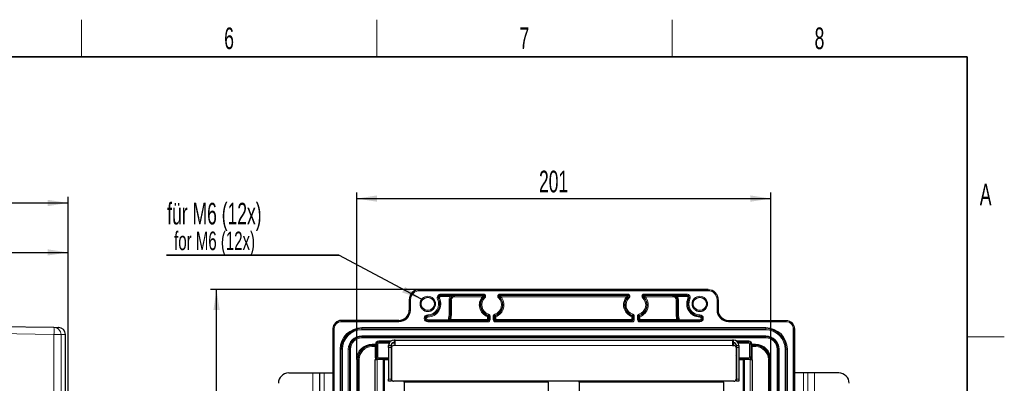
# Paper-space layout 'Blatt3' of a CAD drawing. Header units: millimetres. Extents: x 5 to 418, y 2 to 292.
# Tile 54 of 54: x 255 to 414, y 230 to 288. Entities that reach past the tile are written whole.
import ezdxf

# ---------------------------------------------------------------- set-up
doc = ezdxf.new("R2010")
doc.units = ezdxf.units.MM
doc.layers.add('SLD-0', color=7, linetype='Continuous')
doc.styles.add('SLDTEXTSTYLE0', font='TXT', dxfattribs={"width": 0.605})
doc.dimstyles.new('SLDDIMSTYLE0', dxfattribs={"dimtxt": 3.5, "dimasz": 3.302, "dimexe": 0, "dimexo": 0.0625, "dimgap": 0.875, "dimtad": 1, "dimlfac": 3, "dimrnd": 1e-09, "dimzin": 12, "dimdsep": 46, "dimtxsty": 'SLDTEXTSTYLE0', "dimsah": 1, "dimcen": 0.09, "dimadec": 0, "dimazin": 3, "dimtfac": 1, "dimtofl": 0, "dimtmove": 0, "dimatfit": 3, "dimfxl": 1, "dimfrac": 2, "dimtolj": 1, "dimtzin": 12, "dimarcsym": 0})
doc.dimstyles.new('SLDDIMSTYLE2', dxfattribs={"dimtxt": 3.5, "dimasz": 3.302, "dimexe": 0, "dimexo": 0.0625, "dimgap": 0.875, "dimtad": 1, "dimdec": 1, "dimlfac": 3, "dimrnd": 1e-09, "dimzin": 12, "dimdsep": 46, "dimtxsty": 'SLDTEXTSTYLE0', "dimsah": 1, "dimcen": 0.09, "dimadec": 0, "dimazin": 3, "dimtfac": 1, "dimtofl": 0, "dimtmove": 0, "dimatfit": 3, "dimfxl": 1, "dimfrac": 2, "dimtolj": 1, "dimtzin": 12, "dimarcsym": 0})

# ---------------------------------------------------------------- blocks, each defined once
blk = doc.blocks.new('_D_15')
at = {"layer": 'SLD-0', "color": 7}
for p, q in [((201.15, 243.22), (201.15, 251.87)), ((262.55, 215.55), (262.55, 251.87)), ((201.15, 250.87), (262.55, 250.87))]:
    blk.add_line(p, q, dxfattribs=at)
for points in [[(201.15, 250.87), (204.45, 250.37), (204.45, 251.38)], [(262.55, 250.87), (259.25, 251.38), (259.25, 250.37)]]:
    blk.add_solid(points, dxfattribs=at)
at = {"layer": 'SLD-0', "color": 7, "insert": (225.83, 255.39), "char_height": 3.5, "attachment_point": 1, "style": 'SLDTEXTSTYLE0'}
blk.add_mtext('184,2', dxfattribs=at)
blk = doc.blocks.new('_D_19')
at = {"layer": 'SLD-0', "color": 7}
for p, q in [((183.59, 221.77), (183.59, 259.87)), ((262.55, 215.55), (262.55, 259.87)), ((183.59, 258.87), (262.55, 258.87))]:
    blk.add_line(p, q, dxfattribs=at)
for centre, start, end in [((222.43, 261.55), 153.4349, 206.5651), ((223.71, 261.55), 333.4349, 26.5651)]:
    blk.add_arc(centre, 6.01, start, end, dxfattribs=at)
for points in [[(183.59, 258.87), (186.89, 258.36), (186.89, 259.38)], [(262.55, 258.87), (259.25, 259.38), (259.25, 258.36)]]:
    blk.add_solid(points, dxfattribs=at)
at = {"layer": 'SLD-0', "color": 7, "insert": (217.05, 263.38), "char_height": 3.5, "attachment_point": 1, "style": 'SLDTEXTSTYLE0'}
blk.add_mtext('236,9', dxfattribs=at)
blk = doc.blocks.new('_D_20')
at = {"layer": 'SLD-0', "color": 7}
for p, q in [((309.24, 233.55), (309.24, 260.58)), ((376.24, 233.55), (376.24, 260.58)), ((309.24, 259.58), (376.24, 259.58))]:
    blk.add_line(p, q, dxfattribs=at)
for points in [[(309.24, 259.58), (312.55, 259.07), (312.55, 260.09)], [(376.24, 259.58), (372.94, 260.09), (372.94, 259.07)]]:
    blk.add_solid(points, dxfattribs=at)
at = {"layer": 'SLD-0', "color": 7, "insert": (338.73, 264.09), "char_height": 3.5, "attachment_point": 1, "style": 'SLDTEXTSTYLE0'}
blk.add_mtext('201', dxfattribs=at)
blk = doc.blocks.new('_D_22')
at = {"layer": 'SLD-0', "color": 7}
for p, q in [((319.41, 244.88), (285.57, 244.88)), ((286.57, 120.55), (286.57, 244.88)), ((314.41, 120.55), (285.57, 120.55))]:
    blk.add_line(p, q, dxfattribs=at)
for points in [[(286.57, 244.88), (286.07, 241.58), (287.08, 241.58)], [(286.57, 120.55), (287.08, 123.85), (286.07, 123.85)]]:
    blk.add_solid(points, dxfattribs=at)
at = {"layer": 'SLD-0', "color": 7, "insert": (282.06, 178.71), "char_height": 3.5, "attachment_point": 1, "rotation": 90, "style": 'SLDTEXTSTYLE0'}
blk.add_mtext('373', dxfattribs=at)
blk = doc.blocks.new('SW_NOTE_0_57')
at = {"layer": 'SLD-0', "color": 0}
for p, q in [((-0.13, -3.93), (27.76, -3.93)), ((27.76, -3.93), (-0.13, -3.93)), ((-0.13, -3.93), (27.76, -3.93)), ((27.76, -3.93), (-0.13, -3.93)), ((-0.13, -3.93), (27.76, -3.93)), ((27.76, -3.93), (-0.13, -3.93))]:
    blk.add_line(p, q, dxfattribs=at)
at = {"layer": 'SLD-0', "color": 0, "attachment_point": 1, "style": 'SLDTEXTSTYLE0'}
for s, insert, char_height in [('für M6 (12x)', (0, 4.51), 3.5), ('for M6 (12x)', (1.12, -0.14), 3)]:
    blk.add_mtext(s, dxfattribs=dict(at, insert=insert, char_height=char_height))

psp = doc.layouts.new('Blatt3')

# ---------------------------------------------------------------- linework, layer by layer
at = {"color": 7, "linetype": 'Continuous', "lineweight": 25}
for p, q in [((366.0735, 244.8825), (319.4068, 244.8825)), ((317.7402, 243.2159), (317.7402, 241.5492)), ((367.7401, 243.2159), (367.7401, 241.5492)), ((244.3143, 239.0435), (260.2744, 238.7649)), ((316.0735, 239.8825), (306.7401, 239.8825)), ((369.4068, 239.8825), (378.7401, 239.8825)), ((262.1415, 216.8556), (262.1415, 237.5862)), ((305.4068, 238.5492), (305.4068, 127.8825)), ((380.0734, 238.5492), (380.0734, 127.8825)), ((314.4068, 235.8159), (314.8068, 235.8159)), ((314.4068, 235.4825), (314.4068, 235.8159)), ((314.8068, 235.8159), (314.8068, 235.4825)), ((315.4735, 235.8159), (315.2068, 235.8159)), ((315.4735, 236.7159), (315.3068, 236.7159)), ((315.4735, 236.3159), (315.3068, 236.3159)), ((315.4735, 236.7159), (370.0068, 236.7159)), ((315.4735, 235.8159), (315.4735, 236.7159)), ((370.0068, 236.7159), (370.0068, 235.8159)), ((370.1735, 236.7159), (370.0068, 236.7159)), ((370.1735, 236.3159), (370.0068, 236.3159)), ((370.0068, 235.8159), (370.2735, 235.8159)), ((370.6735, 235.8159), (371.0735, 235.8159)), ((370.6735, 235.4825), (370.6735, 235.8159)), ((371.0735, 235.8159), (371.0735, 235.4825)), ((314.4068, 235.4825), (314.4068, 230.3825)), ((314.8068, 235.4825), (314.8068, 230.3825)), ((314.8735, 235.4825), (314.8735, 230.3825)), ((370.6068, 235.4825), (370.6068, 230.3825)), ((370.6735, 235.4825), (370.6735, 230.3825)), ((371.0735, 235.4825), (371.0735, 230.3825)), ((312.2401, 151.8825), (312.2401, 233.5492)), ((312.2401, 233.5492), (312.5735, 233.5492)), ((313.5735, 233.5492), (312.5735, 233.5492)), ((313.5735, 151.8825), (313.5735, 233.5492)), ((313.5735, 233.5492), (313.7401, 233.5492)), ((313.7401, 233.5492), (314.4068, 233.5492)), ((314.8068, 233.7009), (314.8735, 233.6604)), ((314.8068, 233.5492), (314.8735, 233.5492)), ((370.6068, 233.6604), (370.6735, 233.7009)), ((370.6068, 233.5492), (370.6735, 233.5492)), ((371.0735, 233.5492), (371.7401, 233.5492)), ((371.7401, 233.5492), (371.9068, 233.5492)), ((372.9068, 233.5492), (371.9068, 233.5492)), ((371.9068, 233.5492), (371.9068, 151.8825)), ((372.9068, 233.5492), (373.2401, 233.5492)), ((373.2401, 233.5492), (373.2401, 151.8825)), ((298.2403, 231.3825), (298.2404, 231.3825)), ((298.2404, 231.3825), (302.1737, 231.3825)), ((302.1737, 231.3825), (303.2403, 231.3825)), ((303.2402, 231.3825), (303.9587, 231.3825)), ((303.2403, 231.3825), (303.2403, 183.0492)), ((303.9587, 231.3825), (305.4068, 231.3825)), ((381.5214, 231.3825), (380.0734, 231.3825)), ((382.2401, 231.3825), (381.5214, 231.3825)), ((382.2402, 231.3825), (382.2401, 231.3825)), ((383.3069, 231.3825), (382.2402, 231.3825)), ((387.2402, 231.3825), (383.3069, 231.3825)), ((314.4068, 230.0492), (314.4068, 230.3825)), ((314.8068, 230.0492), (314.4068, 230.0492)), ((314.8068, 230.3825), (314.8068, 230.0492)), ((370.2735, 230.0492), (315.2068, 230.0492)), ((316.9068, 229.8825), (316.9068, 230.0492)), ((340.2401, 229.8825), (316.9068, 229.8825)), ((316.9068, 229.8825), (316.9068, 227.8825)), ((340.2401, 229.8825), (340.2401, 230.0492)), ((340.2401, 229.8825), (340.2401, 227.8825)), ((345.2401, 229.8825), (345.2401, 230.0492)), ((368.5735, 229.8825), (345.2401, 229.8825)), ((345.2401, 229.8825), (345.2401, 227.8825)), ((368.5735, 229.8825), (368.5735, 230.0492)), ((368.5735, 229.8825), (368.5735, 227.8825)), ((370.6735, 230.0492), (370.6735, 230.3825)), ((371.0735, 230.0492), (370.6735, 230.0492)), ((371.0735, 230.3825), (371.0735, 230.0492))]:
    psp.add_line(p, q, dxfattribs=at)
at = {"color": 7, "linetype": 'Continuous', "lineweight": 18}
for p, q in [((319.4068, 244.8825), (319.4068, 244.8418)), ((319.4068, 244.8825), (319.4068, 244.8825)), ((319.4068, 244.8418), (319.4068, 244.6751)), ((319.4068, 244.8418), (366.0735, 244.8418)), ((366.0735, 244.6751), (319.4068, 244.6751)), ((322.8483, 243.9553), (322.8483, 244.122)), ((322.8483, 244.122), (329.7556, 244.122)), ((329.7556, 243.9553), (322.8483, 243.9553)), ((322.8483, 243.9319), (322.8483, 243.9553)), ((322.8483, 243.9319), (324.3899, 243.9319)), ((322.8483, 243.9319), (322.8483, 243.7653)), ((324.3899, 243.7653), (322.8483, 243.7653)), ((324.3899, 243.9319), (324.3899, 243.7653)), ((325.0735, 243.8854), (325.0735, 243.9262)), ((325.0735, 243.8854), (329.5892, 243.8854)), ((325.0735, 243.7188), (325.0735, 243.8854)), ((329.5892, 243.7188), (325.0735, 243.7188)), ((329.5892, 243.7188), (329.5892, 243.8854)), ((329.7131, 243.6073), (329.5892, 243.7188)), ((329.7556, 243.9553), (329.7556, 244.122)), ((332.3914, 243.9553), (332.3914, 244.122)), ((332.3914, 244.122), (353.0889, 244.122)), ((353.0889, 243.9553), (332.3914, 243.9553)), ((332.5577, 243.7188), (332.4339, 243.6073)), ((332.5577, 243.8854), (352.9225, 243.8854)), ((332.5577, 243.7188), (332.5577, 243.8854)), ((352.9225, 243.7188), (332.5577, 243.7188)), ((352.9225, 243.7188), (352.9225, 243.8854)), ((353.0464, 243.6073), (352.9225, 243.7188)), ((353.0889, 243.9553), (353.0889, 244.122)), ((355.7247, 244.122), (362.6319, 244.122)), ((355.7247, 243.9553), (355.7247, 244.122)), ((362.6319, 243.9553), (355.7247, 243.9553)), ((355.891, 243.7188), (355.7672, 243.6073)), ((355.891, 243.8854), (360.4068, 243.8854)), ((355.891, 243.7188), (355.891, 243.8854)), ((360.4068, 243.7188), (355.891, 243.7188)), ((360.4068, 243.8854), (360.4068, 243.9262)), ((360.4068, 243.8854), (360.4068, 243.7188)), ((361.0904, 243.9319), (362.6319, 243.9319)), ((361.0904, 243.9319), (361.0904, 243.7653)), ((362.6319, 243.7653), (361.0904, 243.7653)), ((362.6319, 244.122), (362.6319, 243.9553)), ((362.6319, 243.9319), (362.6319, 243.9553)), ((362.6319, 243.7653), (362.6319, 243.9319)), ((366.0735, 244.8418), (366.0735, 244.8825)), ((366.0735, 244.8825), (366.0735, 244.8825)), ((366.0735, 244.8418), (366.0735, 244.6751)), ((317.7809, 243.2159), (317.7402, 243.2159)), ((317.7402, 243.2159), (317.7402, 243.2159)), ((317.7809, 241.5492), (317.7809, 243.2159)), ((317.7809, 243.2159), (317.9475, 243.2159)), ((317.9475, 243.2159), (317.9475, 241.5492)), ((322.4814, 243.3752), (322.3308, 243.3037)), ((322.5025, 243.3852), (322.4814, 243.3752)), ((322.5025, 243.3852), (322.6531, 243.4566)), ((324.1965, 243.2159), (324.3631, 243.2159)), ((324.1965, 240.8825), (324.1965, 243.2159)), ((324.3631, 243.2159), (324.3631, 240.8825)), ((324.4039, 243.2159), (324.3631, 243.2159)), ((324.4039, 240.8825), (324.4039, 243.2159)), ((324.5706, 243.2159), (324.4039, 243.2159)), ((324.5706, 243.2159), (324.5706, 240.8825)), ((329.8695, 243.6671), (329.9835, 243.5455)), ((332.2774, 243.6671), (332.1634, 243.5455)), ((353.3168, 243.5455), (353.2029, 243.6671)), ((355.6107, 243.6671), (355.4968, 243.5455)), ((361.0763, 243.2159), (360.9097, 243.2159)), ((360.9097, 240.8825), (360.9097, 243.2159)), ((361.0763, 243.2159), (361.1171, 243.2159)), ((361.0763, 243.2159), (361.0763, 240.8825)), ((361.1171, 243.2159), (361.2838, 243.2159)), ((361.1171, 240.8825), (361.1171, 243.2159)), ((361.2838, 243.2159), (361.2838, 240.8825)), ((362.8272, 243.4566), (362.9777, 243.3852)), ((362.9777, 243.3852), (362.9989, 243.3752)), ((363.1494, 243.3037), (362.9989, 243.3752)), ((367.5327, 241.5492), (367.5327, 243.2159)), ((367.5327, 243.2159), (367.6993, 243.2159)), ((367.6993, 243.2159), (367.6993, 241.5492)), ((367.7401, 243.2159), (367.6993, 243.2159)), ((367.7401, 241.5492), (367.7401, 243.2159)), ((367.7401, 243.2159), (367.7401, 243.2159)), ((317.7402, 241.5492), (317.7809, 241.5492)), ((317.7402, 241.5492), (317.7402, 241.5492)), ((317.7809, 241.5492), (317.9475, 241.5492)), ((320.7401, 240.622), (320.7401, 240.7886)), ((320.7401, 240.5986), (320.7401, 240.622)), ((320.7401, 240.5986), (320.7401, 240.432)), ((324.1965, 240.8825), (324.3631, 240.8825)), ((324.4039, 240.8825), (324.3631, 240.8825)), ((324.5706, 240.8825), (324.4039, 240.8825)), ((330.4651, 240.6561), (330.4097, 240.499)), ((330.4097, 240.0463), (330.4097, 240.499)), ((330.5763, 240.499), (330.4097, 240.499)), ((330.5823, 240.8662), (330.5309, 240.7077)), ((330.5763, 240.499), (330.5763, 240.0463)), ((330.8129, 240.5491), (330.6462, 240.5491)), ((330.6462, 239.9764), (330.6462, 240.5491)), ((330.8129, 240.5491), (330.8129, 239.9764)), ((331.334, 239.9764), (331.334, 240.5491)), ((331.5007, 240.5491), (331.334, 240.5491)), ((331.5007, 240.5491), (331.5007, 239.9764)), ((331.5706, 240.499), (331.5007, 240.5491)), ((331.616, 240.7077), (331.5646, 240.8662)), ((331.5706, 240.0463), (331.5706, 240.499)), ((331.7372, 240.499), (331.5706, 240.499)), ((331.7372, 240.499), (331.6819, 240.6561)), ((331.7372, 240.499), (331.7372, 240.0463)), ((353.7984, 240.6561), (353.743, 240.499)), ((353.743, 240.0463), (353.743, 240.499)), ((353.9097, 240.499), (353.743, 240.499)), ((353.9156, 240.8662), (353.8643, 240.7077)), ((353.9097, 240.499), (353.9097, 240.0463)), ((354.1462, 240.5491), (353.9796, 240.5491)), ((353.9796, 239.9764), (353.9796, 240.5491)), ((354.1462, 240.5491), (354.1462, 239.9764)), ((354.6674, 239.9764), (354.6674, 240.5491)), ((354.834, 240.5491), (354.6674, 240.5491)), ((354.834, 240.5491), (354.834, 239.9764)), ((354.9039, 240.499), (354.834, 240.5491)), ((354.9493, 240.7077), (354.898, 240.8662)), ((354.9039, 240.0463), (354.9039, 240.499)), ((355.0706, 240.499), (354.9039, 240.499)), ((355.0706, 240.499), (355.0152, 240.6561)), ((355.0706, 240.499), (355.0706, 240.0463)), ((361.0763, 240.8825), (360.9097, 240.8825)), ((361.0763, 240.8825), (361.1171, 240.8825)), ((361.1171, 240.8825), (361.2838, 240.8825)), ((364.7401, 240.7886), (364.7401, 240.622)), ((364.7401, 240.5986), (364.7401, 240.622)), ((364.7401, 240.432), (364.7401, 240.5986)), ((367.5327, 241.5492), (367.6993, 241.5492)), ((367.6993, 241.5492), (367.7401, 241.5492)), ((367.7401, 241.5492), (367.7401, 241.5492)), ((306.7401, 239.8825), (306.7401, 239.8418)), ((306.7401, 239.8825), (306.7401, 239.8825)), ((306.7401, 239.8418), (306.7401, 239.6751)), ((306.7401, 239.8418), (316.0735, 239.8418)), ((316.0735, 239.6751), (306.7401, 239.6751)), ((316.0735, 239.8418), (316.0735, 239.8825)), ((316.0735, 239.8825), (316.0735, 239.8825)), ((316.0735, 239.8418), (316.0735, 239.6751)), ((320.7401, 239.8331), (320.7401, 239.9998)), ((320.7401, 239.9998), (324.1141, 239.9998)), ((320.7401, 239.8331), (320.7401, 239.8098)), ((324.1141, 239.8331), (320.7401, 239.8331)), ((320.7401, 239.6431), (320.7401, 239.8098)), ((320.7401, 239.8098), (330.4796, 239.8098)), ((330.4796, 239.6431), (320.7401, 239.6431)), ((324.1081, 240.3272), (324.2666, 240.2755)), ((324.1141, 239.8331), (324.1141, 239.9998)), ((324.4793, 240.2608), (324.3197, 240.3087)), ((324.639, 239.8797), (324.639, 240.0463)), ((324.639, 240.0463), (330.4097, 240.0463)), ((330.4097, 239.8797), (324.639, 239.8797)), ((330.4097, 239.8797), (330.4097, 240.0463)), ((330.5763, 240.0463), (330.4097, 240.0463)), ((330.4796, 239.8098), (330.4097, 239.8797)), ((330.4796, 239.6431), (330.4796, 239.8098)), ((330.5763, 240.0463), (330.6462, 239.9764)), ((330.8129, 239.9764), (330.6462, 239.9764)), ((331.5007, 239.9764), (331.334, 239.9764)), ((331.5007, 239.9764), (331.5706, 240.0463)), ((331.7372, 240.0463), (331.5706, 240.0463)), ((331.7372, 239.8797), (331.6673, 239.8098)), ((331.6673, 239.6431), (331.6673, 239.8098)), ((331.6673, 239.8098), (353.8129, 239.8098)), ((353.8129, 239.6431), (331.6673, 239.6431)), ((331.7372, 239.8797), (331.7372, 240.0463)), ((331.7372, 240.0463), (353.743, 240.0463)), ((353.743, 239.8797), (331.7372, 239.8797)), ((353.743, 239.8797), (353.743, 240.0463)), ((353.9097, 240.0463), (353.743, 240.0463)), ((353.8129, 239.8098), (353.743, 239.8797)), ((353.8129, 239.6431), (353.8129, 239.8098)), ((353.9097, 240.0463), (353.9796, 239.9764)), ((354.1462, 239.9764), (353.9796, 239.9764)), ((354.834, 239.9764), (354.6674, 239.9764)), ((354.834, 239.9764), (354.9039, 240.0463)), ((355.0706, 240.0463), (354.9039, 240.0463)), ((355.0706, 239.8797), (355.0007, 239.8098)), ((355.0007, 239.6431), (355.0007, 239.8098)), ((355.0007, 239.8098), (364.7401, 239.8098)), ((364.7401, 239.6431), (355.0007, 239.6431)), ((355.0706, 239.8797), (355.0706, 240.0463)), ((355.0706, 240.0463), (360.8413, 240.0463)), ((360.8413, 239.8797), (355.0706, 239.8797)), ((360.8413, 239.8797), (360.8413, 240.0463)), ((361.1605, 240.3087), (361.0009, 240.2608)), ((361.2137, 240.2755), (361.3721, 240.3272)), ((361.3662, 239.9998), (361.3662, 239.8331)), ((361.3662, 239.9998), (364.7401, 239.9998)), ((364.7401, 239.8331), (361.3662, 239.8331)), ((364.7401, 239.9998), (364.7401, 239.8331)), ((364.7401, 239.8331), (364.7401, 239.8098)), ((364.7401, 239.6431), (364.7401, 239.8098)), ((369.4068, 239.8825), (369.4068, 239.8418)), ((378.7401, 239.8825), (369.4068, 239.8825)), ((369.4068, 239.8825), (369.4068, 239.8825)), ((369.4068, 239.6751), (369.4068, 239.8418)), ((369.4068, 239.8418), (378.7401, 239.8418)), ((378.7401, 239.6751), (369.4068, 239.6751)), ((378.7401, 239.8418), (378.7401, 239.8825)), ((378.7401, 239.8825), (378.7401, 239.8825)), ((378.7401, 239.6751), (378.7401, 239.8418)), ((260.2744, 237.5984), (244.3143, 237.877)), ((260.2744, 211.2642), (260.2744, 237.5984)), ((260.2744, 237.5984), (261.4182, 237.5984)), ((261.4182, 237.5984), (261.4182, 211.2293)), ((305.4476, 238.5492), (305.4068, 238.5492)), ((305.4068, 238.5492), (305.4068, 238.5492)), ((305.4476, 238.5492), (305.6142, 238.5492)), ((305.4476, 127.8825), (305.4476, 238.5492)), ((305.6142, 238.5492), (305.6142, 127.8825)), ((310.0735, 238.713), (375.4068, 238.713)), ((310.0735, 238.713), (310.0735, 238.5463)), ((375.4068, 238.5463), (310.0735, 238.5463)), ((310.0735, 238.5317), (310.0735, 238.5463)), ((310.0735, 238.5317), (375.4068, 238.5317)), ((310.0735, 238.5317), (310.0735, 238.3651)), ((375.4068, 238.3651), (310.0735, 238.3651)), ((310.0735, 237.2334), (310.0735, 237.4)), ((310.0735, 237.4), (375.4068, 237.4)), ((375.4068, 238.5463), (375.4068, 238.713)), ((375.4068, 238.5317), (375.4068, 238.5463)), ((375.4068, 238.5317), (375.4068, 238.3651)), ((375.4068, 237.4), (375.4068, 237.2334)), ((379.866, 127.8825), (379.866, 238.5492)), ((379.866, 238.5492), (380.0327, 238.5492)), ((380.0327, 238.5492), (380.0327, 127.8825)), ((380.0734, 238.5492), (380.0327, 238.5492)), ((380.0734, 127.8825), (380.0734, 238.5492)), ((380.0734, 238.5492), (380.0734, 238.5492)), ((310.0735, 237.2334), (310.0735, 237.2187)), ((375.4068, 237.2334), (310.0735, 237.2334)), ((310.0735, 237.0521), (310.0735, 237.2187)), ((310.0735, 237.2187), (375.4068, 237.2187)), ((375.4068, 237.0521), (310.0735, 237.0521)), ((311.7401, 236.0463), (311.7401, 235.8797)), ((311.7401, 236.0463), (312.3197, 236.0463)), ((311.7401, 235.8797), (311.7401, 235.8098)), ((312.314, 235.8797), (311.7401, 235.8797)), ((311.7401, 235.6431), (311.7401, 235.8098)), ((311.7401, 235.8098), (312.2441, 235.8098)), ((312.2441, 235.8098), (312.314, 235.8797)), ((312.2441, 235.6431), (312.2441, 235.8098)), ((312.3197, 236.0463), (312.3197, 236.0697)), ((312.3197, 236.0697), (312.4864, 236.0697)), ((312.3197, 236.0463), (312.4864, 236.0463)), ((312.5039, 236.0521), (312.4864, 236.0697)), ((312.4864, 236.0697), (312.4864, 236.0463)), ((312.5039, 233.9796), (312.5039, 236.0521)), ((312.5039, 236.0521), (312.6706, 236.0521)), ((312.6706, 236.0521), (312.6706, 233.9796)), ((312.8197, 236.5696), (314.815, 236.5696)), ((312.8197, 236.5696), (312.8197, 236.4029)), ((314.6246, 236.4029), (312.8197, 236.4029)), ((312.8197, 236.4029), (312.8372, 236.3854)), ((312.8372, 236.3854), (314.6099, 236.3854)), ((312.8372, 236.3854), (312.8372, 236.2188)), ((314.502, 236.2188), (312.8372, 236.2188)), ((315.4735, 236.2188), (315.0107, 236.2188)), ((315.3068, 236.3159), (315.3068, 236.7159)), ((315.4735, 235.8159), (370.0068, 235.8159)), ((370.4696, 236.2188), (370.1449, 236.2188)), ((370.1735, 236.7159), (370.1735, 236.3159)), ((370.6653, 236.5696), (372.6606, 236.5696)), ((372.6606, 236.4029), (370.8556, 236.4029)), ((370.8703, 236.3854), (372.643, 236.3854)), ((372.643, 236.2188), (370.9782, 236.2188)), ((372.643, 236.3854), (372.6606, 236.4029)), ((372.643, 236.2188), (372.643, 236.3854)), ((372.6606, 236.4029), (372.6606, 236.5696)), ((372.8097, 236.0521), (372.9763, 236.0521)), ((372.8097, 233.9796), (372.8097, 236.0521)), ((372.9939, 236.0697), (372.9763, 236.0521)), ((372.9763, 236.0521), (372.9763, 233.9796)), ((372.9939, 236.0463), (372.9939, 236.0697)), ((372.9939, 236.0697), (373.1605, 236.0697)), ((372.9939, 236.0463), (373.1605, 236.0463)), ((373.1605, 236.0697), (373.1605, 236.0463)), ((373.1605, 236.0463), (373.7401, 236.0463)), ((373.1662, 235.8797), (373.2362, 235.8098)), ((373.7401, 235.8797), (373.1662, 235.8797)), ((373.2362, 235.6431), (373.2362, 235.8098)), ((373.2362, 235.8098), (373.7401, 235.8098)), ((373.7401, 235.8797), (373.7401, 236.0463)), ((373.7401, 235.8098), (373.7401, 235.8797)), ((373.7401, 235.6431), (373.7401, 235.8098)), ((375.4068, 237.2334), (375.4068, 237.2187)), ((375.4068, 237.2187), (375.4068, 237.0521)), ((306.5763, 131.2159), (306.5763, 235.2159)), ((306.5763, 235.2159), (306.743, 235.2159)), ((306.743, 235.2159), (306.743, 131.2159)), ((306.7576, 235.2159), (306.743, 235.2159)), ((306.7576, 131.2159), (306.7576, 235.2159)), ((306.9243, 235.2159), (306.7576, 235.2159)), ((306.9243, 235.2159), (306.9243, 131.2159)), ((308.056, 235.2159), (307.8893, 235.2159)), ((307.8893, 131.2159), (307.8893, 235.2159)), ((308.056, 235.2159), (308.0706, 235.2159)), ((308.056, 235.2159), (308.056, 131.2159)), ((308.2372, 235.2159), (308.0706, 235.2159)), ((308.0706, 131.2159), (308.0706, 235.2159)), ((308.2372, 235.2159), (308.2372, 131.2159)), ((312.2441, 235.6431), (311.7401, 235.6431)), ((312.2441, 233.8864), (312.2441, 235.6431)), ((312.2441, 235.6431), (312.4107, 235.6431)), ((312.4807, 235.713), (312.4107, 235.6431)), ((312.4107, 235.6431), (312.4107, 233.8864)), ((314.8068, 235.4825), (314.4068, 235.4825)), ((371.0735, 235.4825), (370.6735, 235.4825)), ((373.0695, 235.6431), (372.9996, 235.713)), ((373.0695, 233.8864), (373.0695, 235.6431)), ((373.0695, 235.6431), (373.2362, 235.6431)), ((373.2362, 235.6431), (373.2362, 233.8864)), ((373.7401, 235.6431), (373.2362, 235.6431)), ((377.243, 131.2159), (377.243, 235.2159)), ((377.4097, 235.2159), (377.243, 235.2159)), ((377.4097, 235.2159), (377.4097, 131.2159)), ((377.4243, 235.2159), (377.4097, 235.2159)), ((377.4243, 131.2159), (377.4243, 235.2159)), ((377.5909, 235.2159), (377.4243, 235.2159)), ((377.5909, 235.2159), (377.5909, 131.2159)), ((378.7226, 235.2159), (378.556, 235.2159)), ((378.556, 131.2159), (378.556, 235.2159)), ((378.7226, 235.2159), (378.7373, 235.2159)), ((378.7226, 235.2159), (378.7226, 131.2159)), ((378.7373, 235.2159), (378.9039, 235.2159)), ((378.7373, 131.2159), (378.7373, 235.2159)), ((378.9039, 235.2159), (378.9039, 131.2159)), ((309.243, 152.5519), (309.243, 233.5492)), ((309.243, 233.5492), (309.4097, 233.5492)), ((309.4097, 233.5492), (309.4097, 152.5519)), ((309.4796, 233.5492), (309.4097, 233.5492)), ((309.4796, 152.6219), (309.4796, 233.5492)), ((309.6462, 233.5492), (309.4796, 233.5492)), ((309.6462, 233.5492), (309.6462, 152.6219)), ((312.2441, 233.8864), (312.4107, 233.8864)), ((312.4107, 233.8864), (312.5039, 233.9796)), ((312.5039, 233.9796), (312.6706, 233.9796)), ((312.5735, 233.5492), (312.5735, 151.8825)), ((312.8372, 233.6463), (312.744, 233.5531)), ((312.744, 233.5492), (312.744, 233.5531)), ((312.744, 233.5531), (314.4068, 233.5531)), ((312.8372, 233.813), (312.8372, 233.6463)), ((312.8372, 233.813), (314.4068, 233.813)), ((314.4068, 233.6463), (312.8372, 233.6463)), ((313.7401, 233.5492), (313.7401, 151.8825)), ((314.8735, 233.6463), (314.8068, 233.6463)), ((314.8068, 233.5531), (314.8735, 233.5531)), ((370.6735, 233.6463), (370.6068, 233.6463)), ((370.6068, 233.5531), (370.6735, 233.5531)), ((371.0735, 233.813), (372.643, 233.813)), ((372.643, 233.6463), (371.0735, 233.6463)), ((371.0735, 233.5531), (372.7362, 233.5531)), ((371.7401, 151.8825), (371.7401, 233.5492)), ((372.643, 233.6463), (372.643, 233.813)), ((372.7362, 233.5531), (372.643, 233.6463)), ((372.7362, 233.5531), (372.7362, 233.5492)), ((372.8097, 233.9796), (372.9763, 233.9796)), ((372.9068, 151.8825), (372.9068, 233.5492)), ((372.9763, 233.9796), (373.0695, 233.8864)), ((373.0695, 233.8864), (373.2362, 233.8864)), ((375.834, 152.6219), (375.834, 233.5492)), ((375.834, 233.5492), (376.0007, 233.5492)), ((376.0007, 233.5492), (376.0007, 152.6219)), ((376.0706, 233.5492), (376.0007, 233.5492)), ((376.0706, 152.5519), (376.0706, 233.5492)), ((376.0706, 233.5492), (376.2372, 233.5492)), ((376.2372, 233.5492), (376.2372, 152.5519)), ((302.1737, 231.3825), (302.1737, 183.0492)), ((303.9587, 231.3825), (303.9587, 183.0492)), ((381.5214, 183.0492), (381.5214, 231.3825)), ((382.2401, 183.0492), (382.2401, 231.3825)), ((382.2402, 183.0492), (382.2402, 231.3825)), ((383.3069, 183.0492), (383.3069, 231.3825)), ((314.4068, 230.3825), (314.8068, 230.3825)), ((370.6735, 230.3825), (371.0735, 230.3825))]:
    psp.add_line(p, q, dxfattribs=at)
at = {"color": 7, "linetype": 'Continuous', "lineweight": 18, "flags": 128}
for points in [[(330.6462, 240.5491), (330.5819, 240.5029), (330.5763, 240.499)], [(353.9796, 240.5491), (353.9153, 240.5029), (353.9097, 240.499)]]:
    psp.add_lwpolyline(points, dxfattribs=at)
at = {"color": 7, "linetype": 'Continuous', "lineweight": 18}
for centre in [(320.7401, 242.5492), (364.7401, 242.5492)]:
    psp.add_circle(centre, 1.25, dxfattribs=at)
at = {"color": 7, "linetype": 'Continuous', "lineweight": 25}
for centre in [(320.7401, 242.5492), (364.7401, 242.5492)]:
    psp.add_circle(centre, 1.0833, dxfattribs=at)
for centre, radius, start, end in [((319.4068, 243.2159), 1.6666, 90, 180), ((322.8483, 243.5492), 0.4061, 90, 205.376934), ((325.0735, 243.2159), 0.7104, 90, 180), ((360.4068, 243.2159), 0.7104, 0, 90), ((331.0735, 242.3825), 1.8305, 138.004419, 250.58727), ((354.4068, 242.3825), 1.8305, 138.004419, 250.58727), ((364.7401, 242.5492), 1.9506, 154.623066, 270), ((316.0735, 241.5492), 1.7074, 270, 0), ((316.0735, 241.5492), 1.6667, 270, 0), ((320.7401, 240.2159), 0.4061, 90, 270), ((322.4068, 240.8825), 1.9971, 343.302466, 0), ((363.0735, 240.8825), 1.9971, 180, 196.697534), ((369.4068, 241.5492), 1.7074, 180, 270), ((306.7401, 238.5492), 1.3333, 90, 180), ((260.9748, 237.5859), 1.1667, 0.142661, 88.999997), ((310.0735, 235.2159), 3.3305, 90, 180), ((375.4068, 235.2159), 3.3305, 0, 90), ((310.0735, 235.2159), 2.0175, 90, 180), ((311.7401, 233.5492), 2.3305, 90, 180), ((315.3068, 235.8159), 0.9, 90, 180), ((315.3068, 235.8159), 0.5, 90, 180), ((315.2068, 235.4825), 0.3333, 90, 180), ((369.3401, 235.8159), 0.9, 0, 33.748989), ((370.1735, 235.8159), 0.9, 0, 90), ((370.1735, 235.8159), 0.5, 0, 90), ((370.2735, 235.4825), 0.3333, 0, 90), ((373.7401, 233.5492), 2.3305, 0, 90), ((375.4068, 235.2159), 2.0175, 0, 90), ((315.3068, 234.4492), 0.5, 180, 209.926435), ((370.1735, 234.4492), 0.5, 330.073565, 0), ((298.2404, 229.7158), 1.6667, 90, 179.987916), ((298.2403, 229.7158), 1.6667, 90, 179.987916), ((387.2402, 229.7158), 1.6667, 0.012084, 90), ((315.2068, 230.3825), 0.3333, 180, 270), ((370.2735, 230.3825), 0.3333, 270, 0)]:
    psp.add_arc(centre, radius, start, end, dxfattribs=at)
at = {"color": 7, "linetype": 'Continuous', "lineweight": 18}
for centre, radius, start, end in [((319.4068, 243.2159), 1.6259, 90, 180), ((319.4068, 243.2159), 1.4592, 90, 180), ((322.8483, 243.5492), 0.5728, 90, 205.376934), ((322.8483, 243.5492), 0.3827, 90, 205.376934), ((322.8483, 243.5492), 0.2161, 90, 205.376934), ((325.0735, 243.2159), 0.877, 141.208269, 180), ((325.0735, 243.2159), 0.6695, 90, 180), ((325.0735, 243.2159), 0.5029, 90, 180), ((331.0735, 242.3825), 1.9971, 138.004419, 250.58727), ((329.589, 243.7187), 0.1667, 318.066968, 89.937451), ((331.0735, 242.3825), 1.9971, 289.41273, 41.995581), ((332.5579, 243.7187), 0.1667, 90.062549, 221.933032), ((354.4068, 242.3825), 1.9971, 138.004419, 250.58727), ((352.9224, 243.7187), 0.1667, 318.066968, 89.937451), ((354.4068, 242.3825), 1.9971, 289.41273, 41.995581), ((355.8912, 243.7187), 0.1667, 90.062549, 221.933032), ((360.4068, 243.2159), 0.6695, 0, 90), ((360.4068, 243.2159), 0.5029, 0, 90), ((360.4068, 243.2159), 0.877, 0, 38.791731), ((362.6319, 243.5492), 0.5728, 334.623066, 90), ((362.6319, 243.5492), 0.4061, 334.623066, 90), ((362.6319, 243.5492), 0.3827, 334.623066, 90), ((362.6319, 243.5492), 0.2161, 334.623066, 90), ((366.0735, 243.2159), 1.6666, 0, 90), ((366.0735, 243.2159), 1.6259, 0, 90), ((366.0735, 243.2159), 1.4592, 0, 90), ((320.7401, 242.5492), 2.1172, 270, 25.376934), ((320.7401, 242.5492), 1.9506, 270, 25.376934), ((320.7401, 242.5492), 1.9272, 270, 25.376934), ((320.7401, 242.5492), 1.7606, 270, 25.376934), ((331.0735, 242.3825), 1.7606, 133.144612, 252.052345), ((331.0735, 242.3825), 1.5939, 133.144612, 252.052345), ((331.0735, 242.3825), 1.5939, 287.947655, 46.855388), ((331.0735, 242.3825), 1.7606, 287.947655, 46.855388), ((331.0735, 242.3825), 1.8305, 289.41273, 41.995581), ((354.4068, 242.3825), 1.7606, 133.144612, 252.052345), ((354.4068, 242.3825), 1.5939, 133.144612, 252.052345), ((354.4068, 242.3825), 1.5939, 287.947655, 46.855388), ((354.4068, 242.3825), 1.7606, 287.947655, 46.855388), ((354.4068, 242.3825), 1.8305, 289.41273, 41.995581), ((364.7401, 242.5492), 2.1172, 154.623066, 270), ((364.7401, 242.5492), 1.9272, 154.623066, 270), ((364.7401, 242.5492), 1.7606, 154.623066, 270), ((316.0735, 241.5492), 1.8741, 270, 0), ((320.7401, 240.2159), 0.5728, 90, 270), ((320.7401, 240.2159), 0.3827, 90, 270), ((322.4068, 240.8825), 1.7897, 341.924142, 0), ((322.4068, 240.8825), 1.9563, 341.924142, 0), ((322.4068, 240.8825), 2.1638, 343.302466, 0), ((330.4096, 240.4989), 0.1667, 0.013506, 70.573764), ((331.7373, 240.4989), 0.1667, 109.426236, 179.986494), ((353.743, 240.4989), 0.1667, 0.013506, 70.573764), ((355.0706, 240.4989), 0.1667, 109.426236, 179.986494), ((363.0735, 240.8825), 2.1638, 180, 196.697534), ((363.0735, 240.8825), 1.9563, 180, 198.075858), ((363.0735, 240.8825), 1.7897, 180, 198.075858), ((364.7401, 240.2159), 0.5728, 270, 90), ((364.7401, 240.2159), 0.4061, 270, 90), ((364.7401, 240.2159), 0.3827, 270, 90), ((369.4068, 241.5492), 1.8741, 180, 270), ((369.4068, 241.5492), 1.6667, 180, 270), ((306.7401, 238.5492), 1.2926, 90, 180), ((306.7401, 238.5492), 1.1259, 90, 180), ((320.7401, 240.2159), 0.2161, 90, 270), ((330.4096, 240.0464), 0.1667, 270.020437, 359.979563), ((331.7373, 240.0464), 0.1667, 180.020437, 269.979563), ((353.743, 240.0464), 0.1667, 270.020437, 359.979563), ((355.0706, 240.0464), 0.1667, 180.020437, 269.979563), ((364.7401, 240.2159), 0.2161, 270, 90), ((378.7401, 238.5492), 1.3333, 0, 90), ((378.7401, 238.5492), 1.2926, 0, 90), ((378.7401, 238.5492), 1.1259, 0, 90), ((243.559, 238.1817), 16.7256, 358.001617, 1.998383), ((260.2528, 237.5998), 1.1653, 359.934172, 88.939099), ((310.0735, 235.2159), 3.4971, 90, 180), ((310.0735, 235.2159), 3.3158, 90, 180), ((310.0735, 235.2159), 3.1492, 90, 180), ((310.0735, 235.2159), 2.1841, 90, 180), ((375.4068, 235.2159), 3.4971, 0, 90), ((375.4068, 235.2159), 3.3158, 0, 90), ((375.4068, 235.2159), 3.1492, 0, 90), ((375.4068, 235.2159), 2.1841, 0, 90), ((310.0735, 235.2159), 2.0029, 90, 180), ((310.0735, 235.2159), 1.8362, 90, 180), ((311.7401, 233.5492), 2.4971, 90, 180), ((311.7401, 233.5492), 2.2606, 90, 180), ((312.244, 235.6431), 0.1667, 0.020437, 89.979563), ((312.314, 235.713), 0.1667, 0.020437, 89.979563), ((312.8373, 236.0521), 0.3333, 90.008727, 179.991273), ((372.643, 236.0521), 0.3333, 0.008727, 89.991273), ((373.1663, 235.713), 0.1667, 90.020437, 179.979563), ((373.2362, 235.6431), 0.1667, 90.020437, 179.979563), ((373.7401, 233.5492), 2.4971, 0, 90), ((373.7401, 233.5492), 2.2606, 0, 90), ((375.4068, 235.2159), 2.0029, 0, 90), ((375.4068, 235.2159), 1.8362, 0, 90), ((311.7401, 233.5492), 2.0939, 90, 180), ((373.7401, 233.5492), 2.0939, 0, 90), ((312.8373, 233.9797), 0.3333, 180.008727, 269.991273), ((372.643, 233.9797), 0.3333, 270.008727, 359.991273)]:
    psp.add_arc(centre, radius, start, end, dxfattribs=at)
for centre, major_axis, ratio, start_param, end_param in [((330.4795, 239.9765), (0.2358, -0.2358), 0.99969546, 5.49793944, 7.06843118), ((330.4795, 239.9765), (0.118, -0.118), 0.99908703, 5.49793944, 7.06843118), ((331.6674, 239.9765), (-0.2358, -0.2358), 0.99969546, 5.49793944, 7.06843118), ((331.6674, 239.9765), (0.118, 0.118), 0.99908703, 2.35634678, 3.92683852), ((353.8128, 239.9765), (0.2358, -0.2358), 0.99969546, 5.49793944, 7.06843118), ((353.8128, 239.9765), (0.118, -0.118), 0.99908703, 5.49793944, 7.06843118), ((355.0008, 239.9765), (-0.2358, -0.2358), 0.99969546, 5.49793944, 7.06843118), ((355.0008, 239.9765), (0.118, 0.118), 0.99908703, 2.35634678, 3.92683852), ((312.3139, 236.0463), (0, 0.1667), 0.03491013, 3.15904595, 4.71238898), ((312.8198, 236.0695), (0.3537, -0.3537), 0.99969546, 2.35634678, 3.92683852), ((312.4806, 236.0463), (0, 0.3333), 0.01745506, 3.15904595, 4.71238898), ((312.8198, 236.0695), (-0.2358, 0.2358), 0.99939115, 5.49793944, 7.06843118), ((312.8373, 236.0521), (0.1179, -0.1179), 0.99969546, 2.35634678, 3.92683852), ((372.643, 236.0521), (-0.1179, -0.1179), 0.99969546, 2.35634678, 3.92683852), ((372.6604, 236.0695), (-0.3537, -0.3537), 0.99969546, 2.35634678, 3.92683852), ((372.6604, 236.0695), (0.2358, 0.2358), 0.99939115, 5.49793944, 7.06843118), ((372.9997, 236.0463), (0, 0.3333), 0.01745506, 1.57079633, 3.12413936), ((373.1663, 236.0463), (0, 0.1667), 0.03491013, 1.57079633, 3.12413936), ((312.7442, 233.8866), (0.3537, 0.3537), 0.99969546, 2.35634678, 3.09654582), ((312.7442, 233.8866), (0.2358, 0.2358), 0.99939115, 2.35634678, 3.92683852), ((312.8373, 233.9797), (0.1179, 0.1179), 0.99969546, 2.35634678, 3.92683852), ((372.643, 233.9797), (-0.1179, 0.1179), 0.99969546, 2.35634678, 3.92683852), ((372.7361, 233.8866), (-0.2358, 0.2358), 0.99939115, 2.35634678, 3.92683852), ((372.7361, 233.8866), (-0.3537, 0.3537), 0.99969546, 3.18663949, 3.92683852)]:
    psp.add_ellipse(centre, major_axis=major_axis, ratio=ratio, start_param=start_param, end_param=end_param, dxfattribs=at)
at = {"color": 7, "linetype": 'Continuous', "lineweight": 25}
for points, knots in [([(324.3899, 243.9319), (324.4608, 243.9318), (324.6464, 243.9314), (324.8699, 243.929), (325.0165, 243.927), (325.0728, 243.9262), (325.0735, 243.9262)], [0, 0, 0, 0, 0.275575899, 0.721831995, 0.996505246, 1, 1, 1, 1]), ([(360.4068, 243.9262), (360.4075, 243.9262), (360.4638, 243.927), (360.6103, 243.929), (360.8338, 243.9314), (361.0195, 243.9318), (361.0904, 243.9319)], [0, 0, 0, 0, 0.00349475, 0.27816801, 0.7244241, 1, 1, 1, 1]), ([(260.2744, 238.7649), (260.486, 238.7612), (260.8397, 238.7551), (261.0013, 238.7522), (260.9805, 238.7526), (260.9754, 238.7527)], [0, 0, 0, 0, 0.52930658, 0.88515136, 1, 1, 1, 1])]:
    psp.add_open_spline(points, degree=3, knots=knots, dxfattribs=at)
at = {"color": 7, "linetype": 'Continuous', "lineweight": 18}
for points, knots in [([(324.3899, 243.7653), (324.4432, 243.7845), (324.5994, 243.8409), (324.8064, 243.9054), (324.9794, 243.9246), (325.0509, 243.9262), (325.068, 243.9262), (325.0725, 243.9262), (325.0735, 243.9262)], [0, 0, 0, 0, 0.23452526, 0.68741723, 0.92614546, 0.98068488, 0.99570818, 1, 1, 1, 1]), ([(329.5892, 243.8854), (329.6161, 243.8972), (329.6691, 243.9205), (329.727, 243.9438), (329.7556, 243.9553)], [0, 0, 0, 0, 0.50654101, 1, 1, 1, 1]), ([(329.7556, 244.122), (329.7931, 244.1183), (329.8681, 244.1109), (329.968, 244.0534), (330.0438, 243.9688), (330.0872, 243.863), (330.0927, 243.7497), (330.0614, 243.6357), (330.0101, 243.5763), (329.9835, 243.5455)], [0, 0, 0, 0, 0.14139509, 0.2827947, 0.42408171, 0.565233, 0.70632614, 0.84746405, 1, 1, 1, 1]), ([(329.8695, 243.6671), (329.8829, 243.6825), (329.9086, 243.7122), (329.9243, 243.7692), (329.9216, 243.8259), (329.8999, 243.8788), (329.8619, 243.9211), (329.8119, 243.9498), (329.7744, 243.9535), (329.7556, 243.9553)], [0, 0, 0, 0, 0.15272322, 0.29387219, 0.43484525, 0.57582812, 0.71700269, 0.85842573, 1, 1, 1, 1]), ([(332.1634, 243.5455), (332.1386, 243.5738), (332.0889, 243.6305), (332.0553, 243.7408), (332.0579, 243.8544), (332.0986, 243.9612), (332.172, 244.0477), (332.2728, 244.1094), (332.3508, 244.1177), (332.3914, 244.122)], [0, 0, 0, 0, 0.14139512, 0.28279475, 0.42408173, 0.56523296, 0.70632609, 0.84746406, 1, 1, 1, 1]), ([(332.3914, 243.9553), (332.3711, 243.9532), (332.332, 243.9491), (332.2815, 243.9183), (332.2447, 243.875), (332.2244, 243.8216), (332.2232, 243.7648), (332.24, 243.7096), (332.2649, 243.6813), (332.2774, 243.6671)], [0, 0, 0, 0, 0.15272309, 0.29387213, 0.43484524, 0.57582805, 0.71700253, 0.85842559, 1, 1, 1, 1]), ([(332.3914, 243.9553), (332.4199, 243.9438), (332.4779, 243.9205), (332.5309, 243.8972), (332.5577, 243.8854)], [0, 0, 0, 0, 0.49346452, 1, 1, 1, 1]), ([(352.9225, 243.8854), (352.9494, 243.8972), (353.0024, 243.9205), (353.0603, 243.9438), (353.0889, 243.9553)], [0, 0, 0, 0, 0.50654101, 1, 1, 1, 1]), ([(353.0889, 244.122), (353.1264, 244.1183), (353.2015, 244.1109), (353.3013, 244.0534), (353.3771, 243.9688), (353.4205, 243.863), (353.426, 243.7497), (353.3947, 243.6357), (353.3434, 243.5763), (353.3168, 243.5455)], [0, 0, 0, 0, 0.14139509, 0.2827947, 0.42408171, 0.565233, 0.70632614, 0.84746405, 1, 1, 1, 1]), ([(353.2029, 243.6671), (353.2162, 243.6825), (353.2419, 243.7122), (353.2577, 243.7692), (353.2549, 243.8259), (353.2332, 243.8788), (353.1953, 243.9211), (353.1453, 243.9498), (353.1077, 243.9535), (353.0889, 243.9553)], [0, 0, 0, 0, 0.15272322, 0.29387219, 0.43484525, 0.57582812, 0.71700269, 0.85842573, 1, 1, 1, 1]), ([(355.4968, 243.5455), (355.4719, 243.5738), (355.4222, 243.6305), (355.3887, 243.7408), (355.3912, 243.8544), (355.4319, 243.9612), (355.5054, 244.0477), (355.6062, 244.1094), (355.6842, 244.1177), (355.7247, 244.122)], [0, 0, 0, 0, 0.14139512, 0.28279475, 0.42408173, 0.56523296, 0.70632609, 0.84746406, 1, 1, 1, 1]), ([(355.7247, 243.9553), (355.7044, 243.9532), (355.6654, 243.9491), (355.6149, 243.9183), (355.5781, 243.875), (355.5577, 243.8216), (355.5565, 243.7648), (355.5734, 243.7096), (355.5983, 243.6813), (355.6107, 243.6671)], [0, 0, 0, 0, 0.15272309, 0.29387213, 0.43484524, 0.57582805, 0.71700253, 0.85842559, 1, 1, 1, 1]), ([(355.7247, 243.9553), (355.7533, 243.9438), (355.8112, 243.9205), (355.8642, 243.8972), (355.891, 243.8854)], [0, 0, 0, 0, 0.49346452, 1, 1, 1, 1]), ([(360.4068, 243.9262), (360.4078, 243.9262), (360.4123, 243.9262), (360.4294, 243.9262), (360.5009, 243.9246), (360.6738, 243.9054), (360.8808, 243.8409), (361.037, 243.7845), (361.0904, 243.7653)], [0, 0, 0, 0, 0.00429182, 0.01931512, 0.07385454, 0.31258277, 0.76547474, 1, 1, 1, 1]), ([(329.8695, 243.6671), (329.8427, 243.6573), (329.7884, 243.6374), (329.7384, 243.6174), (329.7131, 243.6073)], [0, 0, 0, 0, 0.49345424, 1, 1, 1, 1]), ([(332.4339, 243.6073), (332.4085, 243.6174), (332.3585, 243.6374), (332.3042, 243.6573), (332.2774, 243.6671)], [0, 0, 0, 0, 0.50654023, 1, 1, 1, 1]), ([(353.2029, 243.6671), (353.176, 243.6573), (353.1217, 243.6374), (353.0717, 243.6174), (353.0464, 243.6073)], [0, 0, 0, 0, 0.49345424, 1, 1, 1, 1]), ([(355.7672, 243.6073), (355.7419, 243.6174), (355.6919, 243.6374), (355.6375, 243.6573), (355.6107, 243.6671)], [0, 0, 0, 0, 0.50654023, 1, 1, 1, 1]), ([(330.4651, 240.6561), (330.466, 240.6568), (330.4743, 240.6632), (330.4962, 240.6802), (330.5172, 240.6968), (330.5309, 240.7077)], [0, 0, 0, 0, 0.04231421, 0.37509093, 1, 1, 1, 1]), ([(330.6462, 240.5491), (330.6453, 240.5628), (330.6429, 240.5951), (330.6211, 240.6424), (330.5828, 240.6851), (330.5482, 240.7001), (330.5309, 240.7077)], [0, 0, 0, 0, 0.19555147, 0.46367777, 0.73182241, 1, 1, 1, 1]), ([(330.5823, 240.8662), (330.6169, 240.8511), (330.686, 240.821), (330.7627, 240.7356), (330.8062, 240.6411), (330.8109, 240.5764), (330.8129, 240.5491)], [0, 0, 0, 0, 0.2681622, 0.53632557, 0.80446491, 1, 1, 1, 1]), ([(331.334, 240.5491), (331.3377, 240.5866), (331.3451, 240.6616), (331.4026, 240.7609), (331.4792, 240.8315), (331.5393, 240.8559), (331.5646, 240.8662)], [0, 0, 0, 0, 0.2681622, 0.53632557, 0.80446491, 1, 1, 1, 1]), ([(331.616, 240.7077), (331.6033, 240.7025), (331.5732, 240.6903), (331.535, 240.655), (331.5062, 240.6054), (331.5025, 240.5679), (331.5007, 240.5491)], [0, 0, 0, 0, 0.19555147, 0.46367777, 0.73182241, 1, 1, 1, 1]), ([(331.616, 240.7077), (331.6169, 240.7069), (331.6251, 240.7004), (331.6471, 240.6831), (331.6681, 240.6668), (331.6819, 240.6561)], [0, 0, 0, 0, 0.042314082, 0.375090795, 1, 1, 1, 1]), ([(353.7984, 240.6561), (353.7993, 240.6568), (353.8076, 240.6632), (353.8296, 240.6802), (353.8506, 240.6968), (353.8643, 240.7077)], [0, 0, 0, 0, 0.04231421, 0.37509093, 1, 1, 1, 1]), ([(353.9796, 240.5491), (353.9786, 240.5628), (353.9763, 240.5951), (353.9545, 240.6424), (353.9161, 240.6851), (353.8816, 240.7001), (353.8643, 240.7077)], [0, 0, 0, 0, 0.19555147, 0.46367777, 0.73182241, 1, 1, 1, 1]), ([(353.9156, 240.8662), (353.9502, 240.8511), (354.0193, 240.821), (354.096, 240.7356), (354.1396, 240.6411), (354.1442, 240.5764), (354.1462, 240.5491)], [0, 0, 0, 0, 0.2681622, 0.53632557, 0.80446491, 1, 1, 1, 1]), ([(354.6674, 240.5491), (354.671, 240.5866), (354.6784, 240.6616), (354.736, 240.7609), (354.8125, 240.8315), (354.8726, 240.8559), (354.898, 240.8662)], [0, 0, 0, 0, 0.268162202, 0.536325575, 0.804464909, 1, 1, 1, 1]), ([(354.9493, 240.7077), (354.9366, 240.7025), (354.9066, 240.6903), (354.8683, 240.655), (354.8395, 240.6054), (354.8358, 240.5679), (354.834, 240.5491)], [0, 0, 0, 0, 0.19555147, 0.46367777, 0.73182241, 1, 1, 1, 1]), ([(354.9493, 240.7077), (354.9502, 240.7069), (354.9585, 240.7004), (354.9804, 240.6831), (355.0014, 240.6668), (355.0152, 240.6561)], [0, 0, 0, 0, 0.042314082, 0.375090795, 1, 1, 1, 1]), ([(324.1141, 239.9998), (324.0994, 240.0535), (324.0698, 240.1621), (324.0953, 240.2718), (324.1081, 240.3272)], [0, 0, 0, 0, 0.49448344, 1, 1, 1, 1]), ([(324.1141, 239.9998), (324.1412, 239.991), (324.2006, 239.9717), (324.3167, 239.9125), (324.4403, 239.8509), (324.548, 239.8387), (324.5827, 239.8388), (324.5834, 239.8388)], [0, 0, 0, 0, 0.16202431, 0.35456458, 0.79053128, 0.99584415, 1, 1, 1, 1]), ([(324.5834, 239.8388), (324.583, 239.8388), (324.5653, 239.8384), (324.5033, 239.8369), (324.4006, 239.8349), (324.2515, 239.8334), (324.16, 239.8332), (324.1141, 239.8331)], [0, 0, 0, 0, 0.00354208, 0.15441857, 0.5402393, 0.76961717, 1, 1, 1, 1]), ([(324.2666, 240.2755), (324.2584, 240.2388), (324.2421, 240.1652), (324.2658, 240.0525), (324.3227, 239.9541), (324.4096, 239.8805), (324.5017, 239.8437), (324.5612, 239.8402), (324.5834, 239.8388)], [0, 0, 0, 0, 0.17885669, 0.35768505, 0.53644427, 0.7151672, 0.893923, 1, 1, 1, 1]), ([(324.2666, 240.2755), (324.2704, 240.2779), (324.2883, 240.2889), (324.3059, 240.3), (324.3197, 240.3087)], [0, 0, 0, 0, 0.21489369, 1, 1, 1, 1]), ([(324.639, 239.8797), (324.6015, 239.8834), (324.5265, 239.8908), (324.4268, 239.9482), (324.3509, 240.0329), (324.3079, 240.1383), (324.3017, 240.2345), (324.3151, 240.2898), (324.3197, 240.3087)], [0, 0, 0, 0, 0.181126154, 0.362272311, 0.543376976, 0.724440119, 0.905499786, 1, 1, 1, 1]), ([(324.4793, 240.2608), (324.477, 240.2514), (324.4703, 240.2237), (324.4734, 240.1756), (324.4949, 240.1229), (324.5329, 240.0806), (324.5827, 240.0518), (324.6202, 240.0482), (324.639, 240.0463)], [0, 0, 0, 0, 0.0945099, 0.27557357, 0.45662645, 0.63771775, 0.81885997, 1, 1, 1, 1]), ([(324.639, 239.8797), (324.6297, 239.8728), (324.6113, 239.8592), (324.5926, 239.8456), (324.5834, 239.8388)], [0, 0, 0, 0, 0.50661364, 1, 1, 1, 1]), ([(361.1605, 240.3087), (361.1678, 240.2718), (361.1822, 240.1978), (361.1558, 240.0858), (361.0966, 239.9888), (361.0079, 239.9173), (360.9176, 239.8837), (360.8608, 239.8807), (360.8413, 239.8797)], [0, 0, 0, 0, 0.181126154, 0.362272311, 0.543376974, 0.724440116, 0.905499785, 1, 1, 1, 1]), ([(360.8413, 240.0463), (360.851, 240.0468), (360.8794, 240.0483), (360.9246, 240.0651), (360.969, 240.1008), (360.9986, 240.1494), (361.0118, 240.2054), (361.0045, 240.2424), (361.0009, 240.2608)], [0, 0, 0, 0, 0.0945099, 0.27557357, 0.45662645, 0.63771775, 0.81885997, 1, 1, 1, 1]), ([(360.8969, 239.8388), (360.8876, 239.8456), (360.8689, 239.8592), (360.8506, 239.8728), (360.8413, 239.8797)], [0, 0, 0, 0, 0.49338636, 1, 1, 1, 1]), ([(360.8969, 239.8388), (360.919, 239.8402), (360.9785, 239.8437), (361.0706, 239.8805), (361.1576, 239.9541), (361.2145, 240.0525), (361.2381, 240.1652), (361.2218, 240.2388), (361.2137, 240.2755)], [0, 0, 0, 0, 0.106077, 0.2848328, 0.46355573, 0.64231495, 0.82114331, 1, 1, 1, 1]), ([(360.8969, 239.8388), (360.8976, 239.8388), (360.9323, 239.8387), (361.04, 239.8509), (361.1635, 239.9125), (361.2797, 239.9717), (361.339, 239.991), (361.3662, 239.9998)], [0, 0, 0, 0, 0.00415585, 0.20946872, 0.64543542, 0.83797569, 1, 1, 1, 1]), ([(361.3662, 239.8331), (361.3203, 239.8332), (361.2287, 239.8334), (361.0797, 239.8349), (360.977, 239.8369), (360.915, 239.8384), (360.8973, 239.8388), (360.8969, 239.8388)], [0, 0, 0, 0, 0.230382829, 0.459760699, 0.845581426, 0.99645792, 1, 1, 1, 1]), ([(361.1605, 240.3087), (361.1643, 240.3063), (361.1819, 240.2952), (361.1997, 240.2842), (361.2137, 240.2755)], [0, 0, 0, 0, 0.21489438, 1, 1, 1, 1]), ([(361.3721, 240.3272), (361.385, 240.2718), (361.4105, 240.1621), (361.3808, 240.0535), (361.3662, 239.9998)], [0, 0, 0, 0, 0.50551656, 1, 1, 1, 1]), ([(262.1217, 237.5862), (262.1268, 237.5861), (262.1477, 237.5857), (261.9855, 237.5886), (261.6305, 237.5947), (261.4182, 237.5984)], [0, 0, 0, 0, 0.11460947, 0.47066384, 1, 1, 1, 1])]:
    psp.add_open_spline(points, degree=3, knots=knots, dxfattribs=at)
at = {"layer": 'SLD-0', "lineweight": 18}
for p, q in [((264.75, 282.5), (264.75, 288.5)), ((312.5, 282.5), (312.5, 288.5)), ((360.25, 282.5), (360.25, 288.5)), ((408, 237.25), (414, 237.25))]:
    psp.add_line(p, q, dxfattribs=at)
at = {"layer": 'SLD-0', "lineweight": 35}
for p, q in [((408, 282.5), (26, 282.5)), ((408, 12), (408, 282.5))]:
    psp.add_line(p, q, dxfattribs=at)
at = {"layer": 'SLD-0', "color": 7}
psp.add_line((319.748, 243.3096), (306.3554, 250.454), dxfattribs=at)
psp.add_solid([(319.748, 243.3096), (317.0737, 245.312), (316.5955, 244.4155)], dxfattribs=at)

# ---------------------------------------------------------------- block references
psp.add_blockref('SW_NOTE_0_57', (278.5964, 254.3877), dxfattribs=at)

# ---------------------------------------------------------------- texts
at = {"layer": 'SLD-0', "char_height": 3.5, "attachment_point": 2, "style": 'SLDTEXTSTYLE0'}
for s, insert in [('6', (288.6027, 287.243)), ('7', (336.3527, 287.243)), ('8', (384.1027, 287.243)), ('A', (410.9816, 262.0011))]:
    psp.add_mtext(s, dxfattribs=dict(at, insert=insert))

# ---------------------------------------------------------------- dimensions: what is measured, and where the dimension line sits
at = {"layer": 'SLD-0', "color": 7}
dim = psp.add_linear_dim(base=(262.5476, 258.8678), p1=(183.5923, 221.7724), p2=(262.5476, 215.5492), text='(<>)', dimstyle='SLDDIMSTYLE2', dxfattribs=at)
dim.commit()
dim.dimension.update_dxf_attribs({"geometry": '_D_19', "text_midpoint": (223.0699, 258.8678), "dimtype": 160})
for base, p1, p2, dimstyle, picture, middle in [((376.2372, 259.578), (309.243, 233.5492), (376.2372, 233.5492), 'SLDDIMSTYLE2', '_D_20', (342.7401, 259.578)), ((262.5476, 250.8738), (201.1476, 243.2159), (262.5476, 215.5492), 'SLDDIMSTYLE0', '_D_15', (231.8476, 250.8738))]:
    dim = psp.add_linear_dim(base=base, p1=p1, p2=p2, dimstyle=dimstyle, dxfattribs=at)
    dim.commit()
    dim.dimension.update_dxf_attribs({"geometry": picture, "text_midpoint": middle, "dimtype": 160})
dim = psp.add_linear_dim(base=(286.5734, 244.8825), p1=(314.4068, 120.5493), p2=(319.4068, 244.8825), angle=90, dimstyle='SLDDIMSTYLE0', dxfattribs=at)
dim.commit()
dim.dimension.update_dxf_attribs({"geometry": '_D_22', "text_midpoint": (286.5734, 182.7159), "dimtype": 160})

doc.saveas('drawing.dxf')
